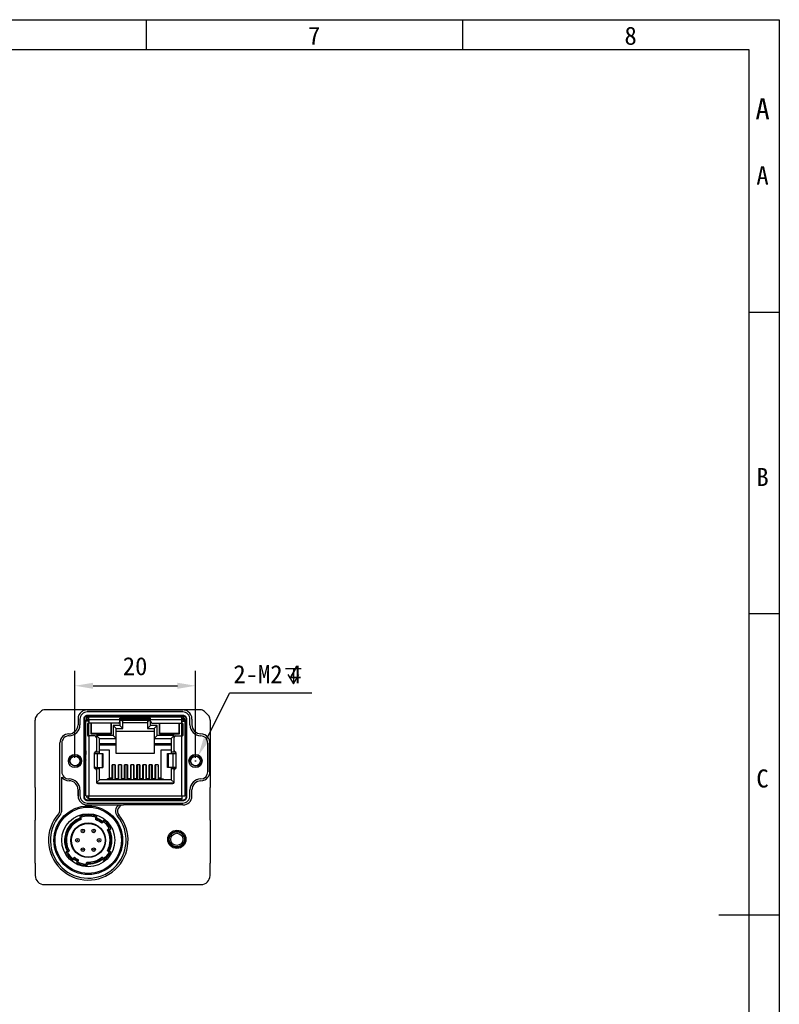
# Model space of a CAD drawing. Header units: millimetres. Extents: x 0 to 420, y 0 to 297.
# Tile 6 of 6: x 294 to 420, y 134 to 297. Entities that reach past the tile are written whole.
import ezdxf

# ---------------------------------------------------------------- set-up
doc = ezdxf.new("R2010")
doc.units = ezdxf.units.MM
doc.header["$LTSCALE"] = 23.1
doc.header["$PDMODE"] = 3
doc.header["$PDSIZE"] = 8
doc.layers.get('0').update_dxf_attribs({"linetype": 'CONTINUOUS'})
doc.layers.get('Defpoints').update_dxf_attribs({"linetype": 'CONTINUOUS'})
doc.layers.add('00_COMPONENTS', color=7, linetype='CONTINUOUS')
doc.layers.add('51__DRAFT_DIMS', color=7, linetype='CONTINUOUS')
doc.styles.get("Standard").update_dxf_attribs({"font": 'simfang.ttf'})
doc.styles.add('TEXTSTYLE_3', font='simfang.ttf')
doc.dimstyles.new('DIMSTYLE_3', dxfattribs={"dimtxt": 3, "dimasz": 3, "dimexe": 2.5, "dimexo": 0.5, "dimgap": 0.75, "dimtad": 1, "dimdsep": 46, "dimtxsty": 'Standard', "dimblk": '_FILLED', "dimblk1": '_FILLED', "dimblk2": '_FILLED', "dimcen": 0.09, "dimclrd": 8, "dimclre": 8, "dimclrt": 7, "dimazin": 2, "dimtp": 0.3, "dimtm": 0.3, "dimtfac": 1, "dimtofl": 0, "dimtmove": 0, "dimatfit": 3, "dimldrblk": '_FILLED', "dimfxl": 1, "dimtolj": 1, "dimarcsym": 0})

# ---------------------------------------------------------------- blocks, each defined once
blk = doc.blocks.new('_FILLED')
at = {"color": 0, "linetype": 'ByBlock'}
blk.add_solid([(0, 0), (-1, 0.167), (-1, -0.167)], dxfattribs=at)
blk = doc.blocks.new('*D10')
at = {"layer": '51__DRAFT_DIMS', "color": 8, "lineweight": -2}
for p, q in [((303.16, 174.56), (303.16, 189.03)), ((323.16, 174.56), (323.16, 189.03)), ((306.16, 186.53), (320.16, 186.53))]:
    blk.add_line(p, q, dxfattribs=at)
at = {"layer": 'Defpoints', "color": 0}
for p in [(323.16, 186.53), (303.16, 174.06), (323.16, 174.06)]:
    blk.add_point(p, dxfattribs=at)
at = {"layer": '51__DRAFT_DIMS', "color": 8, "linetype": 'ByBlock', "lineweight": -2, "xscale": 3, "yscale": 3, "zscale": 3, "rotation": 180}
blk.add_blockref('_FILLED', (303.16, 186.53), dxfattribs=at)
at = {"layer": '51__DRAFT_DIMS', "color": 8, "linetype": 'ByBlock', "lineweight": -2, "xscale": 3, "yscale": 3, "zscale": 3}
blk.add_blockref('_FILLED', (323.16, 186.53), dxfattribs=at)
at = {"layer": '51__DRAFT_DIMS', "color": 7, "insert": (313.13, 191.28), "char_height": 3, "attachment_point": 2, "line_spacing_factor": 0.9}
blk.add_mtext('\\A1;20', dxfattribs=at)

msp = doc.modelspace()

# ---------------------------------------------------------------- linework, layer by layer
at = {"color": 7}
for p, q in [((0, 297), (420, 297)), ((314.996, 291.996), (314.996, 296.996)), ((367.495, 291.996), (367.495, 296.996)), ((420, 297), (420, 0)), ((415, 292), (25, 292)), ((415, 5), (415, 292)), ((414.994, 248.497), (419.994, 248.497)), ((414.994, 198.497), (419.994, 198.497)), ((419.994, 148.498), (409.994, 148.498))]:
    msp.add_line(p, q, dxfattribs=at)
at = {"layer": '00_COMPONENTS', "color": 0}
for p, q in [((296.852, 181.649), (297.466, 182.263)), ((323.945, 182.556), (298.173, 182.556)), ((305.156, 182.519), (305.18, 182.495)), ((321.038, 182.495), (305.18, 182.495)), ((321.038, 182.195), (305.18, 182.195)), ((305.258, 181.656), (305.258, 181.557)), ((305.258, 181.656), (321.06, 181.656)), ((305.258, 181.557), (321.06, 181.557)), ((305.359, 181.145), (305.359, 181.391)), ((305.459, 181.401), (320.859, 181.401)), ((305.459, 180.751), (305.459, 181.391)), ((320.86, 181.393), (320.859, 181.391)), ((320.859, 180.751), (320.859, 181.391)), ((320.959, 181.151), (320.959, 181.391)), ((321.038, 182.495), (321.062, 182.519)), ((321.06, 181.656), (321.06, 181.557)), ((324.652, 182.263), (325.266, 181.649)), ((296.559, 180.942), (296.559, 180.842)), ((296.559, 169.664), (296.559, 180.842)), ((303.659, 181.016), (303.659, 180.056)), ((303.98, 180.995), (303.98, 180.035)), ((304.659, 168.055), (304.659, 181.057)), ((304.659, 181.057), (304.758, 181.057)), ((304.758, 168.055), (304.758, 181.057)), ((304.959, 180.651), (304.959, 180.901)), ((305.209, 180.901), (304.959, 180.901)), ((304.959, 168.301), (304.959, 180.651)), ((305.359, 180.651), (304.959, 180.651)), ((304.98, 181.043), (305.211, 180.974)), ((305.209, 180.651), (305.209, 180.951)), ((305.459, 180.951), (305.209, 180.951)), ((305.209, 180.101), (305.209, 178.451)), ((305.209, 180.101), (305.334, 180.101)), ((305.409, 181.151), (305.409, 180.665)), ((305.409, 181.151), (305.459, 181.151)), ((305.409, 180.284), (305.409, 178.269)), ((310.609, 180.901), (305.459, 180.901)), ((305.459, 180.751), (305.459, 180.351)), ((310.359, 180.351), (305.459, 180.351)), ((305.859, 178.501), (305.859, 180.351)), ((305.909, 178.6), (305.909, 180.351)), ((309.109, 180.351), (309.109, 178.6)), ((309.159, 180.351), (309.159, 178.501)), ((309.509, 179.951), (309.509, 178.261)), ((310.009, 179.451), (309.509, 179.951)), ((310.609, 179.951), (309.509, 179.951)), ((310.609, 180.601), (310.609, 181.151)), ((315.709, 181.151), (310.609, 181.151)), ((315.709, 180.951), (310.609, 180.951)), ((311.109, 180.648), (310.609, 180.751)), ((315.709, 180.751), (310.609, 180.751)), ((310.609, 180.601), (310.609, 179.951)), ((311.109, 179.451), (310.609, 179.951)), ((311.109, 179.451), (311.109, 180.648)), ((311.109, 180.451), (315.209, 180.451)), ((315.209, 180.648), (315.709, 180.751)), ((315.209, 180.648), (315.209, 179.451)), ((315.209, 179.451), (315.709, 179.951)), ((315.709, 180.601), (315.709, 181.151)), ((320.859, 180.901), (315.709, 180.901)), ((315.709, 179.951), (315.709, 180.601)), ((316.809, 179.951), (315.709, 179.951)), ((315.959, 180.351), (320.859, 180.351)), ((316.309, 179.451), (316.809, 179.951)), ((316.809, 178.261), (316.809, 179.951)), ((317.159, 178.501), (317.159, 180.351)), ((317.209, 178.6), (317.209, 180.351)), ((320.409, 180.351), (320.409, 178.6)), ((320.459, 180.351), (320.459, 178.501)), ((320.859, 181.151), (320.909, 181.151)), ((321.109, 180.951), (320.859, 180.951)), ((320.859, 180.351), (320.859, 180.751)), ((320.909, 180.665), (320.909, 181.151)), ((320.909, 181.151), (320.959, 181.151)), ((320.909, 178.269), (320.909, 180.284)), ((320.959, 181.151), (320.919, 181.151)), ((320.959, 180.651), (321.359, 180.651)), ((320.984, 180.101), (321.109, 180.101)), ((321.339, 181.043), (321.108, 180.975)), ((321.109, 180.951), (321.109, 180.651)), ((321.109, 180.901), (321.359, 180.901)), ((321.109, 178.451), (321.109, 180.101)), ((321.359, 180.901), (321.359, 180.651)), ((321.359, 180.651), (321.359, 168.301)), ((321.56, 181.057), (321.56, 168.055)), ((321.659, 181.057), (321.56, 181.057)), ((321.659, 181.057), (321.659, 168.055)), ((322.238, 180.035), (322.238, 180.995)), ((322.559, 181.016), (322.559, 180.056)), ((325.559, 180.842), (325.559, 180.942)), ((325.559, 180.842), (325.559, 169.664)), ((305.334, 178.451), (305.209, 178.451)), ((305.459, 178.201), (305.459, 168.301)), ((306.454, 178.201), (305.459, 178.201)), ((305.859, 178.601), (305.909, 178.716)), ((305.859, 178.601), (305.909, 178.601)), ((309.159, 178.501), (305.859, 178.501)), ((309.109, 178.6), (305.909, 178.6)), ((306.704, 178.261), (306.704, 177.951)), ((307.204, 177.761), (306.704, 178.261)), ((309.509, 178.261), (306.704, 178.261)), ((309.159, 178.601), (309.109, 178.716)), ((309.159, 178.601), (309.109, 178.601)), ((310.009, 177.761), (309.509, 178.261)), ((310.009, 175.301), (310.009, 179.451)), ((310.009, 179.451), (311.109, 179.451)), ((316.309, 178.951), (310.009, 178.951)), ((315.209, 179.451), (316.309, 179.451)), ((316.309, 179.451), (316.309, 175.301)), ((316.309, 177.761), (316.809, 178.261)), ((319.614, 178.261), (316.809, 178.261)), ((317.159, 178.601), (317.209, 178.716)), ((317.159, 178.601), (317.209, 178.601)), ((320.459, 178.501), (317.159, 178.501)), ((320.409, 178.6), (317.209, 178.6)), ((319.114, 177.761), (319.614, 178.261)), ((319.614, 177.951), (319.614, 178.261)), ((319.864, 178.201), (320.859, 178.201)), ((320.459, 178.601), (320.409, 178.716)), ((320.409, 178.601), (320.459, 178.601)), ((320.859, 168.301), (320.859, 178.201)), ((321.109, 178.451), (320.984, 178.451)), ((300.659, 165.933), (300.659, 177.056)), ((300.68, 177.035), (300.659, 177.056)), ((300.98, 177.035), (300.98, 172.278)), ((306.704, 177.951), (306.704, 175.791)), ((307.204, 175.301), (307.204, 177.761)), ((307.204, 177.761), (310.009, 177.761)), ((307.204, 176.951), (310.009, 176.951)), ((310.009, 176.701), (307.204, 176.701)), ((316.309, 177.761), (319.114, 177.761)), ((316.309, 176.951), (319.114, 176.951)), ((319.114, 176.701), (316.309, 176.701)), ((319.114, 177.761), (319.114, 175.301)), ((319.614, 175.791), (319.614, 177.951)), ((325.197, 172.277), (325.197, 177.035)), ((325.521, 177.059), (325.497, 177.035)), ((325.497, 172.277), (325.497, 177.035)), ((304.951, 175.722), (304.951, 175.129)), ((306.415, 172.876), (306.415, 175.426)), ((306.523, 175.551), (307.204, 175.551)), ((306.601, 175.301), (307.805, 175.301)), ((306.704, 175.791), (306.704, 175.551)), ((306.848, 175.301), (306.848, 173.001)), ((307.204, 175.901), (308.839, 175.901)), ((307.704, 173.001), (307.704, 175.301)), ((307.805, 175.301), (307.805, 173.001)), ((308.839, 175.901), (308.839, 171.201)), ((316.309, 175.301), (310.009, 175.301)), ((317.479, 171.201), (317.479, 175.901)), ((317.479, 175.901), (319.114, 175.901)), ((318.514, 173.001), (318.514, 175.301)), ((318.514, 175.301), (319.718, 175.301)), ((318.614, 175.301), (318.614, 173.001)), ((319.114, 175.551), (319.796, 175.551)), ((319.47, 173.001), (319.47, 175.301)), ((319.614, 175.551), (319.614, 175.791)), ((319.903, 175.426), (319.903, 172.876)), ((304.951, 174.273), (304.951, 174.17)), ((309.339, 171.101), (309.339, 173.427)), ((309.839, 173.427), (309.339, 173.427)), ((309.379, 173.427), (309.379, 170.951)), ((309.799, 170.951), (309.799, 173.427)), ((309.839, 173.427), (309.839, 171.101)), ((310.359, 171.101), (310.359, 173.427)), ((310.859, 173.427), (310.359, 173.427)), ((310.359, 173.141), (310.375, 173.102)), ((310.399, 173.427), (310.399, 170.951)), ((310.819, 173.427), (310.819, 170.951)), ((310.844, 173.102), (310.859, 173.141)), ((310.859, 173.427), (310.859, 171.101)), ((311.379, 171.101), (311.379, 173.427)), ((311.879, 173.427), (311.379, 173.427)), ((311.419, 173.427), (311.419, 170.951)), ((311.839, 170.951), (311.839, 173.427)), ((311.879, 173.427), (311.879, 171.101)), ((312.399, 171.101), (312.399, 173.427)), ((312.899, 173.427), (312.399, 173.427)), ((312.399, 173.141), (312.415, 173.102)), ((312.439, 173.427), (312.439, 170.951)), ((312.859, 173.427), (312.859, 170.951)), ((312.884, 173.102), (312.899, 173.141)), ((312.899, 173.427), (312.899, 171.101)), ((313.419, 171.101), (313.419, 173.427)), ((313.919, 173.427), (313.419, 173.427)), ((313.459, 173.427), (313.459, 170.951)), ((313.879, 170.951), (313.879, 173.427)), ((313.919, 173.427), (313.919, 171.101)), ((314.439, 171.101), (314.439, 173.427)), ((314.939, 173.427), (314.439, 173.427)), ((314.439, 173.141), (314.455, 173.102)), ((314.479, 173.427), (314.479, 170.951)), ((314.899, 173.427), (314.899, 170.951)), ((314.924, 173.102), (314.939, 173.141)), ((314.939, 173.427), (314.939, 171.101)), ((315.459, 171.101), (315.459, 173.427)), ((315.959, 173.427), (315.459, 173.427)), ((315.499, 173.427), (315.499, 170.951)), ((315.919, 170.951), (315.919, 173.427)), ((315.959, 173.427), (315.959, 171.101)), ((316.479, 171.101), (316.479, 173.427)), ((316.979, 173.427), (316.479, 173.427)), ((316.479, 173.141), (316.495, 173.102)), ((316.519, 173.427), (316.519, 170.951)), ((316.939, 173.427), (316.939, 170.951)), ((316.964, 173.102), (316.979, 173.141)), ((316.979, 173.427), (316.979, 171.101)), ((300.672, 172.269), (300.68, 172.278)), ((304.959, 171.64), (304.758, 171.439)), ((307.204, 172.751), (306.523, 172.751)), ((306.601, 173.001), (307.805, 173.001)), ((306.704, 172.751), (306.704, 172.511)), ((306.704, 172.511), (306.704, 170.551)), ((307.204, 170.951), (307.204, 173.001)), ((309.339, 171.801), (309.379, 171.801)), ((309.799, 171.801), (309.839, 171.801)), ((311.379, 171.801), (311.419, 171.801)), ((311.839, 171.801), (311.879, 171.801)), ((313.419, 171.801), (313.459, 171.801)), ((313.879, 171.801), (313.919, 171.801)), ((315.459, 171.801), (315.499, 171.801)), ((315.919, 171.801), (315.959, 171.801)), ((319.718, 173.001), (318.514, 173.001)), ((319.114, 173.001), (319.114, 170.951)), ((319.796, 172.751), (319.114, 172.751)), ((319.614, 172.511), (319.614, 172.751)), ((319.614, 170.551), (319.614, 172.511)), ((325.497, 172.277), (325.521, 172.253)), ((300.972, 165.933), (300.972, 171.375)), ((302.18, 170.778), (302.175, 170.772)), ((304.758, 171.389), (304.959, 171.188)), ((307.204, 170.951), (306.719, 170.466)), ((306.725, 170.451), (319.593, 170.451)), ((306.954, 170.301), (319.364, 170.301)), ((319.114, 170.951), (307.204, 170.951)), ((308.559, 170.951), (308.559, 171.101)), ((309.359, 171.101), (308.559, 171.101)), ((309.339, 171.201), (308.839, 171.201)), ((309.359, 171.101), (309.359, 170.951)), ((309.379, 171.101), (309.359, 171.101)), ((310.399, 171.101), (309.799, 171.101)), ((311.419, 171.101), (310.819, 171.101)), ((312.439, 171.101), (311.839, 171.101)), ((313.459, 171.101), (312.859, 171.101)), ((314.479, 171.101), (313.879, 171.101)), ((315.499, 171.101), (314.899, 171.101)), ((316.519, 171.101), (315.919, 171.101)), ((316.959, 171.101), (317.759, 171.101)), ((316.959, 170.951), (316.959, 171.101)), ((317.479, 171.201), (316.979, 171.201)), ((317.759, 171.101), (317.759, 170.951)), ((319.114, 170.951), (319.599, 170.466)), ((296.559, 169.664), (296.559, 164.248)), ((303.675, 168.272), (303.675, 169.272)), ((303.68, 169.278), (303.68, 168.278)), ((303.98, 169.278), (303.98, 168.278)), ((304.959, 168.301), (305.459, 168.301)), ((305.459, 167.801), (305.459, 168.301)), ((305.459, 168.301), (320.859, 168.301)), ((320.859, 168.301), (321.359, 168.301)), ((320.859, 168.301), (320.859, 167.801)), ((321.559, 168.315), (321.359, 168.315)), ((322.238, 168.278), (322.238, 169.278)), ((322.559, 168.256), (322.559, 169.256)), ((325.559, 164.248), (325.559, 169.664)), ((304.659, 168.055), (304.758, 168.055)), ((305.175, 166.772), (310.378, 166.772)), ((305.18, 167.078), (321.038, 167.078)), ((305.258, 167.456), (305.258, 167.555)), ((321.06, 167.555), (305.258, 167.555)), ((321.06, 167.456), (305.258, 167.456)), ((305.41, 167.824), (305.459, 167.982)), ((320.859, 167.801), (305.459, 167.801)), ((309.559, 167.801), (309.559, 167.555)), ((311.21, 166.756), (311.21, 166.769)), ((321.059, 166.756), (311.21, 166.756)), ((321.038, 166.778), (321.059, 166.756)), ((321.06, 167.456), (321.06, 167.555)), ((321.659, 168.055), (321.56, 168.055)), ((296.559, 157.106), (296.559, 164.248)), ((303.959, 164.866), (303.959, 164.466)), ((304.159, 164.327), (304.159, 164.722)), ((304.959, 163.752), (304.959, 163.706)), ((304.959, 163.706), (305.759, 163.706)), ((305.759, 163.706), (305.759, 163.753)), ((306.559, 164.722), (306.559, 164.327)), ((306.759, 164.466), (306.759, 164.866)), ((307.628, 163.986), (307.923, 164.233)), ((307.926, 163.974), (307.634, 163.729)), ((325.559, 164.248), (325.559, 157.106)), ((308.826, 162.902), (308.534, 162.656)), ((308.785, 162.607), (309.08, 162.854)), ((301.933, 159.206), (301.638, 158.959)), ((301.892, 158.911), (302.184, 159.156)), ((308.826, 158.911), (308.534, 159.156)), ((308.785, 159.206), (309.08, 158.959)), ((296.559, 157.106), (296.559, 155.056)), ((302.792, 157.839), (303.084, 158.084)), ((303.09, 157.827), (302.795, 157.58)), ((303.528, 157.548), (303.428, 157.177)), ((303.664, 157.284), (303.762, 157.652)), ((305.016, 156.921), (305.115, 157.29)), ((305.266, 157.083), (305.167, 156.711)), ((307.628, 157.827), (307.923, 157.58)), ((307.926, 157.839), (307.634, 158.084)), ((325.559, 155.056), (325.559, 157.106)), ((298.059, 153.556), (324.059, 153.556))]:
    msp.add_line(p, q, dxfattribs=at)
for centre, radius in [((303.159, 174.056), 1.1), ((303.159, 174.056), 0.8), ((323.159, 174.056), 1.1), ((323.159, 174.056), 0.8), ((305.359, 160.906), 5.705), ((305.359, 160.906), 5.5), ((305.359, 160.906), 4.4), ((305.359, 160.906), 2.875), ((305.359, 160.906), 2.8), ((304.459, 162.465), 0.3), ((304.459, 162.465), 0.0452), ((306.259, 162.465), 0.3), ((306.259, 162.465), 0.0452), ((320.059, 161.056), 1.513), ((320.059, 161.056), 1.311), ((320.059, 161.056), 1.25), ((320.059, 161.056), 1.01), ((303.559, 160.906), 0.3), ((303.559, 160.906), 0.0452), ((307.159, 160.906), 0.3), ((307.159, 160.906), 0.0452), ((304.459, 159.348), 0.3), ((304.459, 159.348), 0.0452), ((306.259, 159.348), 0.3), ((306.259, 159.348), 0.0452)]:
    msp.add_circle(centre, radius, dxfattribs=at)
for centre, radius, start, end in [((305.18, 180.995), 1.2, 89.99978, 180.00022), ((305.459, 180.901), 0.5, 93.35823, 180), ((305.417, 181.18), 0.221, 85.13842, 86.69289), ((320.859, 180.901), 0.5, 0, 90), ((321.038, 180.995), 1.2, 359.99978, 90.00022), ((302.159, 180.056), 1.5, 269.99472, 359.21165), ((302.18, 180.035), 1.8, 269.99699, 0.00079), ((302.167, 180.056), 1.492, 359.20645, 359.99984), ((305.409, 180.951), 0.2, 90, 180), ((305.359, 180.751), 0.1, 270, 360), ((310.359, 180.601), 0.25, 270, 360), ((315.959, 180.601), 0.25, 180, 270), ((320.959, 180.751), 0.1, 180.00067, 270), ((320.909, 180.951), 0.2, 0, 90), ((324.038, 180.035), 1.8, 179.99916, 269.23623), ((302.159, 177.056), 1.5, 89.99974, 180.00025), ((302.18, 177.035), 1.2, 89.9976, 180.00022), ((306.454, 177.951), 0.25, 0, 90), ((319.864, 177.951), 0.25, 90, 180), ((323.998, 177.035), 1.2, 359.99974, 89.2357), ((303.159, 174.056), 1, 255, 195), ((305.084, 174.946), 0.787, 99.12519, 114.44619), ((305.209, 174.701), 0.5, 120, 154.46), ((306.54, 175.426), 0.125, 103.30883, 180), ((306.454, 175.791), 0.25, 283.30883, 360), ((319.864, 175.791), 0.25, 180, 256.69117), ((319.778, 175.426), 0.125, 0, 76.69117), ((321.234, 174.946), 0.787, 65.53517, 80.84177), ((321.109, 174.701), 0.5, 25.59263, 60), ((323.159, 174.056), 1, 255, 195), ((305.209, 174.701), 0.5, 205.54, 240), ((305.084, 174.946), 0.787, 245.55381, 260.87481), ((310.282, 173.065), 0.1, 320.84373, 21.80141), ((310.936, 173.065), 0.1, 158.19859, 219.15678), ((312.322, 173.065), 0.1, 320.84373, 21.80141), ((312.976, 173.065), 0.1, 158.19859, 219.15678), ((314.362, 173.065), 0.1, 320.84373, 21.80141), ((315.016, 173.065), 0.1, 158.19859, 219.15678), ((316.402, 173.065), 0.1, 320.84373, 21.80141), ((317.056, 173.065), 0.1, 158.19859, 219.15678), ((321.109, 174.701), 0.5, 300, 334.40737), ((321.234, 174.946), 0.787, 279.15823, 294.46483), ((302.18, 172.278), 1.2, 179.99978, 270.0024), ((306.54, 172.876), 0.125, 180, 256.69117), ((306.454, 172.511), 0.25, 0, 76.69117), ((309.589, 171.626), 0.457, 117.28269, 123.08313), ((309.589, 171.626), 0.457, 56.78033, 62.58981), ((310.299, 172.441), 0.1, 0, 53.01353), ((310.919, 172.441), 0.1, 126.98685, 180), ((311.629, 171.626), 0.457, 117.3009, 123.10264), ((311.629, 171.626), 0.457, 56.79983, 62.60802), ((312.339, 172.441), 0.1, 0, 53.01353), ((312.959, 172.441), 0.1, 126.98685, 180), ((313.669, 171.626), 0.457, 117.31911, 123.12215), ((313.669, 171.626), 0.457, 56.81934, 62.62624), ((314.379, 172.441), 0.1, 0, 53.01353), ((314.999, 172.441), 0.1, 126.98685, 180), ((315.709, 171.626), 0.457, 117.33733, 123.14165), ((315.709, 171.626), 0.457, 56.83884, 62.64446), ((316.419, 172.441), 0.1, 0, 53.01353), ((317.039, 172.441), 0.1, 126.98685, 180), ((319.864, 172.511), 0.25, 103.30883, 180), ((319.778, 172.876), 0.125, 283.30883, 360), ((323.998, 172.277), 1.2, 270.7643, 0.00026), ((302.175, 172.272), 1.5, 216.70622, 269.9994), ((302.175, 169.272), 1.5, 0.20906, 90.00526), ((302.18, 169.278), 1.8, 359.99916, 90.00297), ((302.181, 169.278), 1.5, 359.99795, 90.00419), ((306.954, 170.551), 0.25, 180, 270), ((319.364, 170.551), 0.25, 270, 360), ((324.038, 169.278), 1.8, 90.76372, 180.00079), ((302.184, 169.272), 1.491, 0.00001, 0.21125), ((305.18, 168.278), 1.2, 179.99978, 270.00022), ((305.559, 168.301), 0.5, 180, 258.47555), ((305.559, 168.301), 0.25, 180, 246.41844), ((321.038, 168.278), 1.2, 269.99978, 0.00022), ((311.21, 165.756), 1.313, 129.3291, 219.6546), ((311.21, 165.756), 1, 90, 219.6546), ((305.359, 160.906), 6.6, 138.59038, 39.6546), ((305.359, 160.906), 6.287, 138.59038, 39.6546), ((299.659, 165.933), 1, 318.59038, 360), ((299.659, 165.933), 1.313, 318.59038, 360), ((305.359, 160.906), 4.2, 70.5284, 109.47084), ((305.359, 160.906), 3.925, 107.80186, 209.7263), ((305.359, 160.906), 3.825, 111.46957, 206.39066), ((305.359, 160.906), 3.625, 109.3312, 208.86567), ((305.359, 160.906), 4, 72.54202, 107.45723), ((305.359, 160.906), 3.925, 50.27294, 72.19738), ((305.359, 160.906), 3.625, 51.13358, 70.66804), ((305.359, 160.906), 3.825, 53.60858, 68.52968), ((305.359, 160.906), 4.2, 27.626, 52.37325), ((305.359, 160.906), 4, 29.92096, 50.07828), ((305.359, 160.906), 3.625, 331.13358, 28.86567), ((305.359, 160.906), 3.925, 330.27294, 29.7263), ((305.359, 160.906), 3.825, 333.60858, 26.39066), ((305.359, 160.906), 4.2, 207.626, 232.37325), ((305.359, 160.906), 4, 209.92096, 230.07828), ((305.359, 160.906), 4.2, 307.626, 332.37325), ((305.359, 160.906), 4, 309.92096, 330.07828), ((305.359, 160.906), 3.925, 230.27294, 244.7263), ((305.359, 160.906), 3.625, 231.13358, 243.86567), ((305.359, 160.906), 3.825, 233.60858, 241.39066), ((305.359, 160.906), 4.2, 242.626, 267.37325), ((305.359, 160.906), 4, 244.92096, 265.07828), ((305.359, 160.906), 3.925, 265.27294, 309.7263), ((305.359, 160.906), 3.625, 266.13358, 308.86567), ((305.359, 160.906), 3.825, 268.60858, 306.39066)]:
    msp.add_arc(centre, radius, start, end, dxfattribs=at)
for centre, major_axis, ratio, start_param, end_param in [((297.559, 180.942), (0.707, -0.707), 0.9999239, -3.0677367, -2.3562326), ((297.559, 180.942), (-0.707, 0.707), 0.9999239, 0, 0.073856), ((298.173, 181.556), (0.707, -0.707), 0.9999239, 2.3562326, 3.1415927), ((305.159, 181.016), (1.061, -1.061), 0.9999239, 2.9968192, 3.9269527), ((321.059, 181.016), (1.061, 1.061), 0.9999239, -0.7853601, 0.1447735), ((323.945, 181.556), (0.707, 0.707), 0.9999239, 0, 0.7853601), ((324.559, 180.942), (0.707, 0.707), 0.9999239, -0.7853601, 0), ((305.603, 180.101), (0.289, 0), 0.8660254, 1.5707963, 2.0943951), ((320.715, 180.101), (0.289, 0), 0.8660254, 1.0471976, 1.2774907), ((324.059, 180.056), (1.061, 1.061), 0.9999239, 8.6394179, 10.196795), ((305.603, 178.451), (0.289, 0), 0.8660254, -2.0943951, -1.8641019), ((320.715, 178.451), (0.289, 0), 0.8660254, -1.5707963, -1.0471976), ((324.019, 177.056), (-1.061, -1.061), 0.9999239, 2.9968192, 3.9136097), ((324.059, 169.256), (1.061, -1.061), 0.9999239, 8.6527609, 10.210138), ((324.019, 172.256), (-1.061, 1.061), 0.9999239, 2.3695756, 3.2863661), ((305.175, 168.272), (1.061, 1.061), 0.9999239, -3.9269527, -2.3562326), ((321.059, 168.256), (-1.061, 1.061), 0.9999239, -3.9269527, -2.3562326), ((298.059, 155.056), (1.5, 0), 0.9999619, -3.1415927, -1.5707963), ((324.059, 155.056), (1.5, 0), 0.9999619, -1.5707963, 0)]:
    msp.add_ellipse(centre, major_axis=major_axis, ratio=ratio, start_param=start_param, end_param=end_param, dxfattribs=at)
for points, knots in [([(305.156, 182.519), (305.002, 182.518), (304.682, 182.467), (304.394, 182.316), (304.262, 182.219)], [0, 0, 0, 0, 0.4863307, 1, 1, 1, 1]), ([(304.659, 181.057), (304.659, 181.135), (304.69, 181.293), (304.824, 181.493), (305.024, 181.625), (305.181, 181.656), (305.258, 181.656)], [0, 0, 0, 0, 0.2503629, 0.5009209, 0.7523043, 1, 1, 1, 1]), ([(304.758, 181.057), (304.758, 181.122), (304.784, 181.254), (304.896, 181.421), (305.063, 181.531), (305.194, 181.557), (305.258, 181.557)], [0, 0, 0, 0, 0.2503639, 0.5009209, 0.7523033, 1, 1, 1, 1]), ([(305.459, 181.391), (305.459, 181.394), (305.453, 181.397), (305.445, 181.399), (305.439, 181.4), (305.436, 181.4)], [0, 0, 0, 0, 0.3184229, 0.6103904, 1, 1, 1, 1]), ([(320.888, 181.4), (320.882, 181.4), (320.873, 181.399), (320.863, 181.396), (320.86, 181.394), (320.86, 181.393)], [0, 0, 0, 0, 0.6576445, 0.864355, 1, 1, 1, 1]), ([(321.06, 181.656), (321.138, 181.656), (321.296, 181.625), (321.495, 181.491), (321.628, 181.291), (321.659, 181.134), (321.659, 181.057)], [0, 0, 0, 0, 0.2503629, 0.5009209, 0.7523043, 1, 1, 1, 1]), ([(321.06, 181.557), (321.125, 181.557), (321.257, 181.531), (321.423, 181.419), (321.534, 181.253), (321.56, 181.122), (321.56, 181.057)], [0, 0, 0, 0, 0.2503639, 0.5009209, 0.7523033, 1, 1, 1, 1]), ([(321.956, 182.219), (321.824, 182.316), (321.536, 182.467), (321.216, 182.518), (321.062, 182.519)], [0, 0, 0, 0, 0.5136893, 1, 1, 1, 1]), ([(305.459, 180.351), (305.426, 180.351), (305.359, 180.341), (305.273, 180.287), (305.22, 180.201), (305.209, 180.134), (305.209, 180.101)], [0, 0, 0, 0, 0.2531335, 0.499899, 0.7468836, 1, 1, 1, 1]), ([(321.109, 180.101), (321.109, 180.134), (321.098, 180.201), (321.045, 180.287), (320.959, 180.341), (320.892, 180.351), (320.859, 180.351)], [0, 0, 0, 0, 0.2531486, 0.5001386, 0.746913, 1, 1, 1, 1]), ([(305.209, 178.451), (305.209, 178.418), (305.22, 178.351), (305.273, 178.265), (305.359, 178.211), (305.426, 178.201), (305.459, 178.201)], [0, 0, 0, 0, 0.2531486, 0.5001386, 0.746913, 1, 1, 1, 1]), ([(320.859, 178.201), (320.892, 178.201), (320.959, 178.211), (321.045, 178.265), (321.098, 178.351), (321.109, 178.418), (321.109, 178.451)], [0, 0, 0, 0, 0.2531335, 0.499899, 0.7468836, 1, 1, 1, 1]), ([(325.521, 177.059), (325.521, 177.214), (325.469, 177.534), (325.319, 177.822), (325.221, 177.953)], [0, 0, 0, 0, 0.4863307, 1, 1, 1, 1]), ([(306.415, 175.426), (306.415, 175.416), (306.42, 175.395), (306.436, 175.368), (306.458, 175.346), (306.493, 175.323), (306.541, 175.306), (306.581, 175.301), (306.601, 175.301)], [0, 0, 0, 0, 0.1273241, 0.2547534, 0.3821135, 0.5088494, 0.7584303, 1, 1, 1, 1]), ([(319.718, 175.301), (319.737, 175.301), (319.778, 175.306), (319.825, 175.323), (319.86, 175.346), (319.883, 175.368), (319.899, 175.395), (319.903, 175.416), (319.903, 175.426)], [0, 0, 0, 0, 0.241566, 0.4911513, 0.6178925, 0.7452645, 0.8726854, 1, 1, 1, 1]), ([(306.601, 173.001), (306.581, 173.001), (306.541, 172.996), (306.493, 172.979), (306.458, 172.957), (306.436, 172.935), (306.42, 172.907), (306.415, 172.886), (306.415, 172.876)], [0, 0, 0, 0, 0.241566, 0.4911513, 0.6178925, 0.7452645, 0.8726854, 1, 1, 1, 1]), ([(319.903, 172.876), (319.903, 172.886), (319.899, 172.907), (319.883, 172.935), (319.86, 172.957), (319.825, 172.979), (319.778, 172.996), (319.737, 173.001), (319.718, 173.001)], [0, 0, 0, 0, 0.1273241, 0.2547534, 0.3821135, 0.5088494, 0.7584303, 1, 1, 1, 1]), ([(325.221, 171.359), (325.319, 171.49), (325.469, 171.778), (325.521, 172.098), (325.521, 172.253)], [0, 0, 0, 0, 0.5136893, 1, 1, 1, 1]), ([(303.68, 168.278), (303.68, 168.18), (303.7, 167.983), (303.814, 167.607), (304.092, 167.189), (304.509, 166.911), (304.886, 166.797), (305.082, 166.778), (305.18, 166.778)], [0, 0, 0, 0, 0.1252985, 0.250625, 0.5000232, 0.74938, 0.8746935, 1, 1, 1, 1]), ([(305.258, 167.456), (305.18, 167.456), (305.022, 167.488), (304.822, 167.622), (304.69, 167.821), (304.659, 167.978), (304.659, 168.055)], [0, 0, 0, 0, 0.2507353, 0.5013642, 0.7531341, 1, 1, 1, 1]), ([(305.258, 167.555), (305.193, 167.555), (305.061, 167.582), (304.894, 167.693), (304.784, 167.86), (304.758, 167.991), (304.758, 168.055)], [0, 0, 0, 0, 0.2507363, 0.5013642, 0.753133, 1, 1, 1, 1]), ([(310.378, 166.772), (310.452, 166.772), (310.729, 166.772), (311.007, 166.77), (311.21, 166.769)], [0, 0, 0, 0, 0.2655247, 1, 1, 1, 1]), ([(321.56, 168.055), (321.56, 167.99), (321.534, 167.858), (321.422, 167.691), (321.255, 167.581), (321.124, 167.555), (321.06, 167.555)], [0, 0, 0, 0, 0.2507363, 0.5013642, 0.753133, 1, 1, 1, 1]), ([(321.659, 168.055), (321.659, 167.977), (321.628, 167.819), (321.493, 167.619), (321.294, 167.487), (321.137, 167.456), (321.06, 167.456)], [0, 0, 0, 0, 0.2507353, 0.5013642, 0.7531341, 1, 1, 1, 1])]:
    msp.add_open_spline(points, degree=3, knots=knots, dxfattribs=at)
at = {"layer": '51__DRAFT_DIMS', "color": 0}
for p, q in [((338.087, 189.378), (340.687, 189.378)), ((339.387, 189.378), (339.387, 186.878)), ((323.069, 174.056), (323.249, 174.056)), ((323.159, 173.966), (323.159, 174.146))]:
    msp.add_line(p, q, dxfattribs=at)
at = {"layer": '51__DRAFT_DIMS', "color": 8}
for p in [(324.952, 177.632), (342.461, 185.329)]:
    msp.add_line(p, (328.813, 185.329), dxfattribs=at)
at = {"layer": '51__DRAFT_DIMS', "color": 0}
msp.add_lwpolyline([(338.487, 188.378), (339.387, 186.878), (340.287, 188.378)], dxfattribs=at)

# ---------------------------------------------------------------- block references
at = {"layer": '51__DRAFT_DIMS', "color": 8, "xscale": 3, "yscale": 3, "zscale": 3, "rotation": 243.3650602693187}
msp.add_blockref('_FILLED', (323.607, 174.95), dxfattribs=at)

# ---------------------------------------------------------------- texts
at = {"color": 3, "style": 'TEXTSTYLE_3'}
for s, p in [('7', (341.814, 292.843)), ('8', (394.313, 292.843)), ('A', (416.196, 269.652)), ('B', (416.196, 219.652)), ('C', (416.196, 169.653))]:
    msp.add_text(s, height=3, dxfattribs=at).set_placement(p)
at = {"color": 3}
msp.add_text('A', height=3.5, dxfattribs=at).set_placement((416.031, 280.448))
at = {"layer": '51__DRAFT_DIMS', "color": 0, "insert": (329.438, 189.954), "char_height": 3, "attachment_point": 1, "line_spacing_factor": 0.9}
msp.add_mtext('\\A1;2-M2{\\Fgdt|c0; }4', dxfattribs=at)

# ---------------------------------------------------------------- dimensions: what is measured, and where the dimension line sits
at = {"layer": '51__DRAFT_DIMS', "color": 4}
dim = msp.add_linear_dim(base=(323.159, 186.527), p1=(303.159, 174.056), p2=(323.159, 174.056), dimstyle='DIMSTYLE_3', dxfattribs=at)
dim.commit()
dim.dimension.update_dxf_attribs({"geometry": '*D10', "text_midpoint": (313.133, 186.527), "dimtype": 160})

doc.saveas('drawing.dxf')
